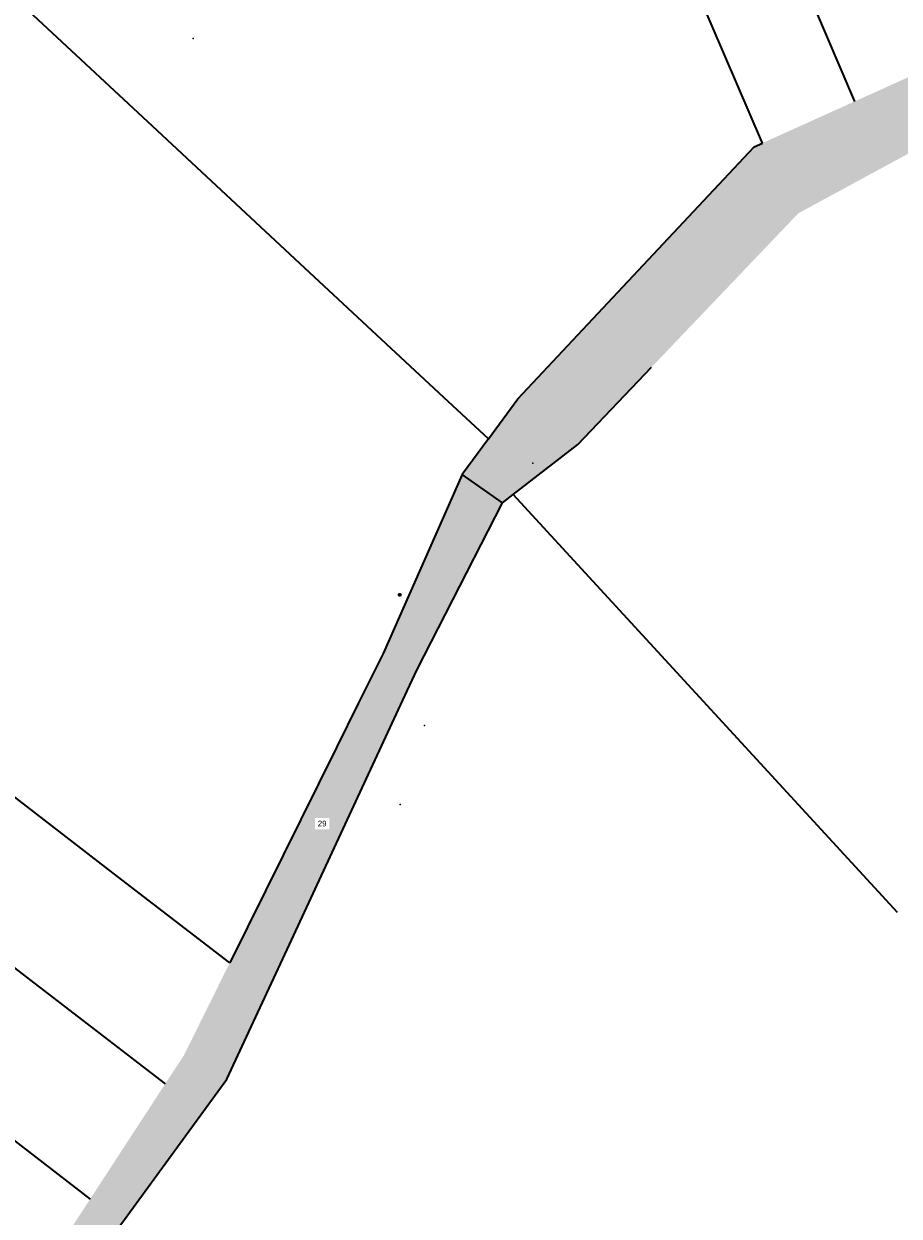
# Model space of a CAD drawing. Header units: metres. Extents: x 32314623 to 32316932, y 5614378 to 5615384.
# Tile 9 of 35: x 32316210 to 32316326, y 5614716 to 5614873. Entities that reach past the tile are written whole.
import ezdxf

# ---------------------------------------------------------------- set-up
doc = ezdxf.new("R2010")
doc.units = ezdxf.units.M
doc.linetypes.add('1', pattern=[0])
doc.layers.get('0').update_dxf_attribs({"color": 1, "linetype": 'CONTINUOUS'})
for name, color, linetype in [('alte Grenzen', 7, 'CONTINUOUS'), ('B-Plan', 7, 'CONTINUOUS'), ('Diverses', 7, 'CONTINUOUS'), ('Flurstücksnummer - Straßenname', 7, 'CONTINUOUS'), ('vorhandene Straße', 7, 'CONTINUOUS')]:
    doc.layers.add(name, color=color, linetype=linetype)
doc.styles.add('Flurstücksnummer', font='Arial.ttf')

# ---------------------------------------------------------------- blocks, each defined once
blk = doc.blocks.new('S12')
at = {"color": 0, "lineweight": -2}
blk.add_lwpolyline([(0.433013, -0.25, -0.5773502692), (-0.433013, -0.25, -0.5773502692), (0, 0.5, -0.5773502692)], format="xyb", close=True, dxfattribs=at)
blk.add_lwpolyline([(0.5, 0), (-0.5, 0)], dxfattribs=at)
for points in [[(-0.45, 0, -1), (0.45, 0)], [(-0.4, 0, -1), (0.4, 0)], [(-0.35, 0, -1), (0.35, 0)], [(-0.3, 0, -1), (0.3, 0)], [(-0.25, 0, -1), (0.25, 0)], [(-0.2, 0, -1), (0.2, 0)], [(-0.15, 0, -1.2936749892), (0.15, 0)], [(-0.1, 0, -1.3701562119), (0.1, 0)], [(-0.05, 0, -1.8633249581), (0.05, 0)]]:
    blk.add_lwpolyline(points, format="xyb", dxfattribs=at)

msp = doc.modelspace()

# ---------------------------------------------------------------- hatches: boundary and pattern name
at = {"layer": 'vorhandene Straße', "lineweight": 25, "true_color": 0xe6d499}
for points in [[(32316312.38, 5614848.2), (32316293, 5614827.88), (32316283.26, 5614817.67), (32316274.72, 5614811.04), (32316273.31, 5614809.95), (32316267.97, 5614813.68), (32316271.46, 5614818.41), (32316275.33, 5614823.67), (32316284.59, 5614833.55), (32316306.53, 5614856.97), (32316307.62, 5614857.46), (32316319.84, 5614862.98), (32316334.48, 5614869.6), (32316367.24, 5614885.95), (32316387.48, 5614892.99), (32316406.71, 5614899.51), (32316426.27, 5614906.25), (32316443.25, 5614909.46), (32316454.57, 5614911.59), (32316468.55, 5614914.25), (32316484.65, 5614917.33), (32316499.9, 5614920.2), (32316525.71, 5614918.3), (32316544.34, 5614915.33), (32316562.72, 5614910.23), (32316588.44, 5614900.71), (32316601.47, 5614895.88), (32316622.59, 5614888.06), (32316642.57, 5614880.75), (32316661.59, 5614873.71), (32316664.34, 5614872.7), (32316686.12, 5614864.64), (32316712.3, 5614855.51), (32316726.49, 5614850.56), (32316739.61, 5614845.99), (32316746.14, 5614844.82), (32316752.27, 5614843.85), (32316774.04, 5614844.73), (32316795.03, 5614846.15), (32316799.5, 5614847.38), (32316802.64, 5614848.25), (32316825.09, 5614855.94), (32316827.59, 5614856.8), (32316834.61, 5614859.2), (32316850.71, 5614862.72), (32316875.37, 5614868.22), (32316884.48, 5614864.57), (32316895.71, 5614860.08), (32316876.86, 5614861.33), (32316854.48, 5614856.34), (32316836.49, 5614852.43), (32316831.96, 5614850.88), (32316828.35, 5614849.65), (32316811.82, 5614844.02), (32316804.67, 5614841.58), (32316796.78, 5614839.53), (32316781.61, 5614838.42), (32316775.95, 5614838.01), (32316764.46, 5614837.52), (32316747.49, 5614836.79), (32316737.54, 5614836.37), (32316733.76, 5614836.25), (32316724.91, 5614843.62), (32316699.26, 5614852.38), (32316693.47, 5614854.36), (32316691.47, 5614855.1), (32316685.7, 5614855.88), (32316668.5, 5614862.01), (32316668.85, 5614862.99), (32316652.4, 5614868.53), (32316648.64, 5614869.92), (32316629.45, 5614877), (32316607.07, 5614885.27), (32316599.94, 5614887.9), (32316580.23, 5614895.75), (32316560.48, 5614903.62), (32316545.55, 5614908.36), (32316533.73, 5614910.09), (32316528.41, 5614910.87), (32316524.95, 5614911.38), (32316500.3, 5614913.13), (32316478.16, 5614908.91), (32316459.5, 5614905.36), (32316428.06, 5614899.37), (32316430.58, 5614886.14), (32316409.55, 5614878.99), (32316406.93, 5614886.7), (32316405.27, 5614891.63), (32316371.12, 5614880.06), (32316347.21, 5614867.09), (32316333.23, 5614859.51)], [(32316220.19, 5614710.89), (32316193.17, 5614673.51), (32316139.55, 5614631.61), (32316135.78, 5614628.67), (32316086.76, 5614590.37), (32315999.36, 5614525.35), (32315948.46, 5614493.35), (32315905.36, 5614457.84), (32315903.55, 5614456), (32315866.16, 5614417.89), (32315864.13, 5614401.49), (32315861.37, 5614386.43), (32315864.39, 5614378.48), (32315842.45, 5614393.75), (32315850.43, 5614390.57), (32315856.98, 5614392.01), (32315859.69, 5614402.39), (32315861.76, 5614419.74), (32315879.71, 5614439.09), (32315895.56, 5614456.17), (32315901.41, 5614462.48), (32315914.05, 5614472.3), (32315932.76, 5614486.84), (32315945.85, 5614497.01), (32315981.3, 5614519.34), (32315996.75, 5614529.08), (32316011.92, 5614540.36), (32316029.08, 5614553.12), (32316084.09, 5614594.03), (32316131.4, 5614631.14), (32316141.61, 5614639.15), (32316175.06, 5614665.55), (32316188.55, 5614676.19), (32316189.58, 5614677), (32316208.45, 5614703.15), (32316216.06, 5614713.69), (32316218.87, 5614718), (32316228.77, 5614733.2), (32316231.25, 5614736.99), (32316237.3, 5614749.2), (32316251.39, 5614777.62), (32316254.27, 5614783.44), (32316257.54, 5614790.04), (32316267.97, 5614813.68), (32316273.31, 5614809.95), (32316262.05, 5614787.96), (32316260.73, 5614785.13), (32316245.19, 5614751.64), (32316240.13, 5614740.75), (32316236.91, 5614733.82), (32316226.14, 5614719.05)]]:
    msp.add_hatch(color=41, dxfattribs=at).paths.add_polyline_path(points, flags=0)

# ---------------------------------------------------------------- linework, layer by layer
at = {"layer": 'alte Grenzen', "color": 7, "linetype": '1', "lineweight": 35}
for p, q in [((32316319.84, 5614862.98), (32316275.93, 5614965.29)), ((32316113.98, 5614821.57), (32316228.77, 5614733.2)), ((32316271.46, 5614818.41), (32316267.97, 5614813.68)), ((32316273.31, 5614809.95), (32316267.97, 5614813.68)), ((32316273.31, 5614809.95), (32316274.72, 5614811.04)), ((32316325.48, 5614755.83), (32316274.72, 5614811.04)), ((32316103.41, 5614807), (32316218.87, 5614718))]:
    msp.add_line(p, q, dxfattribs=at)
for points in [[(32316307.62, 5614857.46), (32316277.42, 5614927.8), (32316262.34, 5614962.9)], [(32316179.82, 5614903.69), (32316227.04, 5614859.74), (32316247.19, 5614840.99), (32316265.52, 5614823.93), (32316271.46, 5614818.41)], [(32316271.46, 5614818.41), (32316275.33, 5614823.67), (32316284.59, 5614833.55), (32316306.53, 5614856.97), (32316307.62, 5614857.46)], [(32316237.3, 5614749.2), (32316221.92, 5614761.05), (32316185.98, 5614788.78), (32316124.56, 5614836.14)], [(32316274.72, 5614811.04), (32316283.26, 5614817.67), (32316293, 5614827.88)]]:
    msp.add_lwpolyline(points, dxfattribs=at)
at = {"layer": 'B-Plan', "color": 7, "true_color": 0xffffff}
msp.add_point((32316232.49, 5614871.3), dxfattribs=at)
at = {"layer": 'Diverses', "color": 7, "true_color": 0xffffff}
for p in [(32316277.3, 5614815.2), (32316267.97, 5614813.68), (32316263.01, 5614780.53), (32316249.04, 5614772.93), (32316259.79, 5614770.1)]:
    msp.add_point(p, dxfattribs=at)

# ---------------------------------------------------------------- block references
at = {"layer": 'Diverses', "color": 7, "xscale": 0.375, "yscale": 0.375}
msp.add_blockref('S12', (32316259.74, 5614797.8), dxfattribs=at)

# ---------------------------------------------------------------- next in the draw order: texts
at = {"layer": 'Flurstücksnummer - Straßenname', "color": 7, "lineweight": 30, "insert": (32316249.5, 5614767.21), "char_height": 0.75, "attachment_point": 8, "line_spacing_factor": 0.84, "style": 'Flurstücksnummer', "bg_fill": 2}
msp.add_mtext('29', dxfattribs=at)

# ---------------------------------------------------------------- next in the draw order: linework, layer by layer
at = {"layer": 'alte Grenzen', "color": 7, "linetype": '1', "lineweight": 35}
for points in [[(32316267.97, 5614813.68), (32316257.54, 5614790.04), (32316254.27, 5614783.44), (32316251.39, 5614777.62), (32316237.3, 5614749.2)], [(32315864.39, 5614378.48), (32315861.37, 5614386.43), (32315864.13, 5614401.49), (32315866.16, 5614417.89), (32315903.55, 5614456), (32315905.36, 5614457.84), (32315948.46, 5614493.35), (32315999.36, 5614525.35), (32316086.76, 5614590.37), (32316135.78, 5614628.67), (32316139.55, 5614631.61), (32316193.17, 5614673.51), (32316220.19, 5614710.89), (32316226.14, 5614719.05), (32316236.91, 5614733.82), (32316240.13, 5614740.75), (32316245.19, 5614751.64), (32316260.73, 5614785.13), (32316262.05, 5614787.96), (32316273.31, 5614809.95)]]:
    msp.add_lwpolyline(points, dxfattribs=at)

doc.saveas('drawing.dxf')
